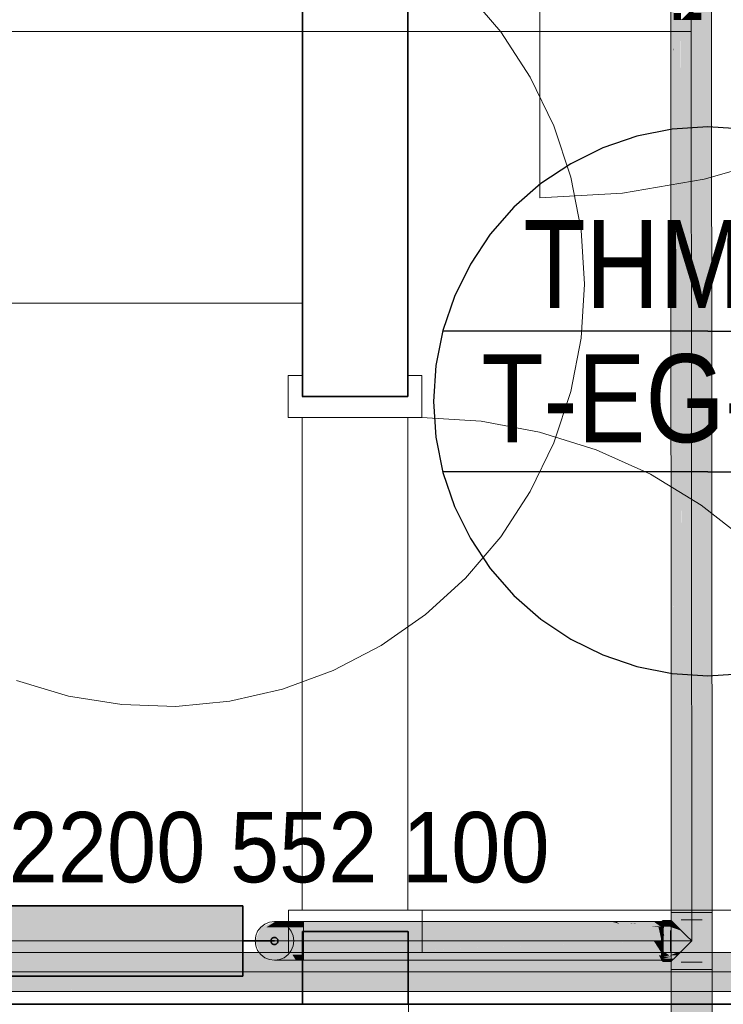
# Model space of a CAD drawing. Extents: x -223 to 557, y -138 to 606.
# Tile 105 of 256: x -37 to -17, y 102 to 130. Entities that reach past the tile are written whole.
import ezdxf
from ezdxf.lldxf.tags import DXFTag

# ---------------------------------------------------------------- set-up
doc = ezdxf.new("R2010")
doc.units = 0
doc.layers.get('0').update_dxf_attribs({"lineweight": 35})
for name, color, linetype, lineweight in [('0-Shading', 7, 'Continuous', 35), ('5_EG-BESTAND', 7, 'Continuous', 25), ('5_EG-HLSE', 7, 'Continuous', 25), ('5_EG-NEU', 7, 'Continuous', 25), ('5_EG-TÜRSTEMPEL', 7, 'Continuous', 25), ('H_Heizkoerpertext', 7, 'Continuous', 35)]:
    doc.layers.add(name, color=color, linetype=linetype, lineweight=lineweight)
for name, color, linetype, lineweight, true_color in [('H_Heizkoerper', 1, 'Continuous', 35, 0xff0000), ('H_Heizkoerperflaeche', 7, 'Continuous', 35, 0xc0c0c0), ('H_Ruecklauf', 5, 'Continuous', 35, 0x0000ff), ('H_Ruecklauf_Beschriftung_OG', 5, 'Continuous', 18, 0x0000ff), ('H_Ruecklauf_OG', 5, 'Continuous', 18, 0x0000ff), ('H_Vorlauf_Beschriftung_OG', 1, 'Continuous', 18, 0xff0000), ('H_Vorlauf_OG', 1, 'Continuous', 18, 0xff0000)]:
    doc.layers.add(name, color=color, linetype=linetype, lineweight=lineweight, true_color=true_color)
doc.styles.get("Standard").update_dxf_attribs({"font": 'arial.ttf'})
tags = doc.linetypes.add('ALL_S17', pattern=[0.0005, 0, -0.0005]).pattern_tags.tags
tags[6:7] = [DXFTag(74, 4), DXFTag(75, 0), DXFTag(340, '0'), DXFTag(46, 1.0), DXFTag(50, 0.0), DXFTag(44, 0.0), DXFTag(45, 0.0)]
tags[4:5] = [DXFTag(74, 4), DXFTag(75, 0), DXFTag(340, '0'), DXFTag(46, 1.0), DXFTag(50, 0.0), DXFTag(44, 0.0), DXFTag(45, 0.0)]
tags = doc.linetypes.add('PUNKT2_S9', pattern=[0.0005, 0, -0.0005]).pattern_tags.tags
tags[6:7] = [DXFTag(74, 4), DXFTag(75, 0), DXFTag(340, '0'), DXFTag(46, 1.0), DXFTag(50, 0.0), DXFTag(44, 0.0), DXFTag(45, 0.0)]
tags[4:5] = [DXFTag(74, 4), DXFTag(75, 0), DXFTag(340, '0'), DXFTag(46, 1.0), DXFTag(50, 0.0), DXFTag(44, 0.0), DXFTag(45, 0.0)]

# ---------------------------------------------------------------- blocks, each defined once
blk = doc.blocks.new('Shading-A07ALDT11N', base_point=(16.413, 8.964))
at = {"layer": '0-Shading', "color": 14, "true_color": 0xb00000}
for points in [[(-41.135, 102.954), (-35.946, 102.954), (-42.587, 103.116)], [(-35.946, 102.954), (-42.587, 103.116), (-35.842, 103.116)], [(-35.946, 102.954), (-21.269, 102.954), (-35.842, 103.116)], [(-21.269, 102.954), (-35.842, 103.116), (-19.817, 103.116)], [(-21.269, 102.954), (-18.847, 102.954), (-19.817, 103.116)], [(-18.847, 102.954), (-19.817, 103.116), (-18.458, 103.116)], [(-18.847, 102.954), (-18.042, 102.954), (-18.458, 103.116)], [(-18.042, 102.954), (-18.458, 103.116), (-17.938, 103.116)], [(-18.042, 102.954), (-15.862, 102.954), (-17.938, 103.116)], [(-16.333, 102.991), (-15.874, 103.116), (-17.938, 103.116)], [(-42.203, 102.058), (-35.87, 102.058), (-35.946, 102.177)], [(-42.203, 102.058), (-35.946, 102.177), (-41.135, 102.177)], [(-35.842, 102.016), (-19.817, 102.016), (-35.946, 102.177)], [(-19.817, 102.016), (-35.946, 102.177), (-21.269, 102.177)], [(-19.817, 102.016), (-18.458, 102.016), (-21.269, 102.177)], [(-18.458, 102.016), (-21.269, 102.177), (-18.847, 102.177)], [(-18.458, 102.016), (-17.938, 102.016), (-18.847, 102.177)], [(-17.938, 102.016), (-18.847, 102.177), (-18.042, 102.177)], [(-18.026, 102.152), (-15.862, 102.177), (-18.042, 102.177)], [(-15.819, 102.152), (-18.026, 102.152), (-15.862, 102.177)], [(-17.938, 102.016), (-15.819, 102.152), (-18.026, 102.152)], [(-17.938, 102.016), (-15.912, 102.016), (-15.819, 102.152)], [(-42.117, 102.016), (-35.842, 102.016), (-42.203, 102.058)], [(-35.842, 102.016), (-42.203, 102.058), (-35.87, 102.058)]]:
    blk.add_solid(points, dxfattribs=at)
at = {"layer": '0-Shading', "color": 1, "true_color": 0xf50000}
for points in [[(-40.972, 102.849), (-35.946, 102.954), (-41.135, 102.954)], [(-35.958, 102.849), (-40.972, 102.849), (-35.946, 102.954)], [(-40.534, 102.566), (-35.989, 102.566), (-40.972, 102.849)], [(-35.989, 102.566), (-35.958, 102.849), (-40.972, 102.849)], [(-35.989, 102.566), (-21.87, 102.566), (-35.946, 102.954)], [(-21.87, 102.566), (-35.946, 102.954), (-21.269, 102.954)], [(-21.87, 102.566), (-19.008, 102.566), (-21.269, 102.954)], [(-19.008, 102.566), (-21.269, 102.954), (-18.847, 102.954)], [(-19.008, 102.566), (-18.085, 102.566), (-18.847, 102.954)], [(-18.085, 102.566), (-18.847, 102.954), (-18.042, 102.954)], [(-18.085, 102.566), (-16.023, 102.566), (-18.042, 102.954)], [(-16.023, 102.566), (-18.042, 102.954), (-15.862, 102.954)], [(-41.135, 102.177), (-35.946, 102.177), (-40.718, 102.446)], [(-35.976, 102.446), (-40.718, 102.446), (-35.989, 102.566)], [(-40.718, 102.446), (-35.989, 102.566), (-40.534, 102.566)], [(-35.946, 102.177), (-35.976, 102.446), (-40.718, 102.446)], [(-35.946, 102.177), (-21.269, 102.177), (-35.989, 102.566)], [(-21.269, 102.177), (-35.989, 102.566), (-21.87, 102.566)], [(-21.269, 102.177), (-18.847, 102.177), (-21.87, 102.566)], [(-18.847, 102.177), (-21.87, 102.566), (-19.008, 102.566)], [(-18.847, 102.177), (-18.042, 102.177), (-19.008, 102.566)], [(-18.042, 102.177), (-19.008, 102.566), (-18.085, 102.566)], [(-18.042, 102.177), (-15.862, 102.177), (-18.085, 102.566)], [(-15.862, 102.177), (-18.085, 102.566), (-16.023, 102.566)]]:
    blk.add_solid(points, dxfattribs=at)
blk = doc.blocks.new('Shading-A07ALDT31N', base_point=(-18.54, 59.049))
at = {"layer": '0-Shading', "color": 174, "true_color": 0x0000a0}
for points in [[(-18.844, 128.823), (-18.767, 131.004), (-18.845, 131.004)], [(-18.766, 128.823), (-18.844, 128.823), (-18.767, 131.004)], [(-17.761, 128.823), (-17.685, 131.004), (-17.763, 131.004)], [(-17.684, 128.823), (-17.761, 128.823), (-17.685, 131.004)], [(-18.843, 127.741), (-18.766, 128.823), (-18.844, 128.823)], [(-18.77, 127.741), (-18.843, 127.741), (-18.771, 128.753)], [(-18.771, 128.753), (-18.766, 128.753), (-18.766, 128.823)], [(-18.753, 104.26), (-18.753, 104.26), (-18.771, 128.753)], [(-18.753, 104.26), (-18.771, 128.753), (-18.766, 128.753)], [(-17.683, 127.741), (-17.684, 128.823), (-17.761, 128.823)], [(-17.683, 127.741), (-17.761, 127.741), (-17.761, 128.823)], [(-18.83, 104.26), (-18.77, 127.741), (-18.843, 127.741)], [(-18.753, 104.26), (-18.83, 104.26), (-18.77, 127.741)], [(-17.748, 104.26), (-17.683, 127.741), (-17.761, 127.741)], [(-17.67, 104.26), (-17.748, 104.26), (-17.683, 127.741)], [(-18.752, 102.636), (-18.83, 102.636), (-18.753, 104.26)], [(-18.83, 102.636), (-18.753, 104.26), (-18.83, 104.26)], [(-18.753, 104.26), (-18.83, 104.26), (-18.753, 104.26)], [(-18.83, 104.259), (-18.753, 104.26), (-18.83, 104.26)], [(-17.748, 104.26), (-17.67, 104.26), (-17.748, 104.26)], [(-17.67, 102.636), (-17.748, 102.636), (-17.67, 104.26)], [(-17.748, 102.636), (-17.67, 104.26), (-17.748, 104.26)], [(-17.67, 104.26), (-17.748, 104.26), (-17.67, 104.26)], [(-18.83, 63.499), (-18.752, 63.499), (-18.83, 102.636)], [(-18.752, 63.499), (-18.83, 102.636), (-18.752, 102.636)], [(-18.83, 102.636), (-18.752, 102.636), (-18.83, 102.636)], [(-17.748, 63.499), (-17.67, 63.499), (-17.748, 102.636)], [(-17.67, 63.499), (-17.748, 102.636), (-17.67, 102.636)], [(-17.748, 102.636), (-17.67, 102.636), (-17.748, 102.636)]]:
    blk.add_solid(points, dxfattribs=at)
at = {"layer": '0-Shading', "color": 172, "true_color": 0x0000d9}
for points in [[(-17.974, 129.615), (-17.763, 131.004), (-17.975, 131.004)], [(-17.762, 129.615), (-17.974, 129.615), (-17.763, 131.004)], [(-18.766, 129.615), (-18.554, 129.823), (-18.767, 129.823)], [(-18.554, 129.615), (-18.766, 129.615), (-18.554, 129.823)], [(-18.766, 128.823), (-18.554, 129.615), (-18.766, 129.615)], [(-18.559, 128.823), (-18.766, 128.823), (-18.559, 129.596)], [(-18.559, 129.596), (-18.554, 129.596), (-18.554, 129.615)], [(-18.541, 104.26), (-18.54, 104.26), (-18.559, 129.596)], [(-18.54, 104.26), (-18.559, 129.596), (-18.554, 129.596)], [(-17.761, 128.823), (-17.762, 129.615), (-17.974, 129.615)], [(-17.761, 128.823), (-17.974, 128.823), (-17.974, 129.615)], [(-18.753, 104.26), (-18.559, 128.823), (-18.766, 128.823)], [(-18.541, 104.26), (-18.753, 104.26), (-18.559, 128.823)], [(-17.96, 104.26), (-17.761, 128.823), (-17.974, 128.823)], [(-17.748, 104.26), (-17.96, 104.26), (-17.761, 128.823)], [(-18.752, 102.636), (-18.54, 104.26), (-18.753, 104.26)], [(-18.54, 104.26), (-18.753, 104.26), (-18.54, 104.26)], [(-18.753, 104.26), (-18.541, 104.26), (-18.753, 104.26)], [(-18.54, 102.636), (-18.752, 102.636), (-18.54, 104.26)], [(-17.96, 104.26), (-17.748, 104.26), (-17.96, 104.26)], [(-17.748, 102.636), (-17.96, 102.636), (-17.748, 104.26)], [(-17.96, 102.636), (-17.748, 104.26), (-17.96, 104.26)], [(-17.748, 104.26), (-17.96, 104.26), (-17.748, 104.26)], [(-18.752, 63.499), (-18.54, 63.499), (-18.752, 102.636)], [(-18.54, 63.499), (-18.752, 102.636), (-18.54, 102.636)], [(-18.752, 102.636), (-18.54, 102.636), (-18.752, 102.636)], [(-17.96, 63.499), (-17.748, 63.499), (-17.96, 102.636)], [(-17.748, 63.499), (-17.96, 102.636), (-17.748, 102.636)], [(-17.96, 102.636), (-17.748, 102.636), (-17.96, 102.636)]]:
    blk.add_solid(points, dxfattribs=at)
at = {"layer": '0-Shading', "color": 5, "true_color": 0x0000fa}
for points in [[(-18.264, 129.615), (-18.554, 129.615), (-18.264, 129.905)], [(-18.25, 104.26), (-18.25, 104.26), (-18.264, 129.898)], [(-18.25, 104.26), (-18.264, 129.898), (-18.257, 129.898)], [(-17.974, 129.615), (-18.257, 129.615), (-18.257, 129.898)], [(-18.554, 129.615), (-18.528, 129.641), (-18.554, 129.641)], [(-18.54, 104.26), (-18.264, 129.615), (-18.554, 129.615)], [(-18.25, 104.26), (-18.54, 104.26), (-18.264, 129.615)], [(-18.25, 104.26), (-17.974, 129.615), (-18.257, 129.615)], [(-17.96, 104.26), (-18.25, 104.26), (-17.974, 129.615)], [(-17.974, 129.615), (-17.974, 129.828), (-18.187, 129.828)], [(-18.25, 102.636), (-18.54, 102.636), (-18.25, 104.26)], [(-18.54, 102.636), (-18.25, 104.26), (-18.54, 104.26)], [(-18.25, 104.26), (-18.54, 104.26), (-18.25, 104.26)], [(-18.54, 104.26), (-18.25, 104.26), (-18.54, 104.26)], [(-18.25, 104.26), (-17.96, 104.26), (-18.25, 104.26)], [(-17.96, 102.636), (-18.25, 102.636), (-17.96, 104.26)], [(-18.25, 102.636), (-17.96, 104.26), (-18.25, 104.26)], [(-17.96, 104.26), (-18.25, 104.26), (-17.96, 104.26)], [(-18.54, 63.499), (-18.25, 63.499), (-18.54, 102.636)], [(-18.25, 63.499), (-18.54, 102.636), (-18.25, 102.636)], [(-18.54, 102.636), (-18.25, 102.636), (-18.54, 102.636)], [(-18.25, 63.499), (-17.96, 63.499), (-18.25, 102.636)], [(-17.96, 63.499), (-18.25, 102.636), (-17.96, 102.636)], [(-18.25, 102.636), (-17.96, 102.636), (-18.25, 102.636)]]:
    blk.add_solid(points, dxfattribs=at)
at = {"layer": '0-Shading', "color": 174, "true_color": 0x00008e}
for points in [[(-30.663, 103.448), (-30.616, 103.448), (-30.502, 103.837)], [(-30.616, 103.448), (-30.502, 103.837), (-30.461, 103.837)], [(-30.502, 103.059), (-30.461, 103.059), (-30.663, 103.448)], [(-30.461, 103.059), (-30.663, 103.448), (-30.616, 103.448)]]:
    blk.add_solid(points, dxfattribs=at)
at = {"layer": '0-Shading', "color": 174, "true_color": 0x0000ac}
for points in [[(-30.616, 103.448), (-30.479, 103.448), (-30.461, 103.837)], [(-30.479, 103.448), (-30.461, 103.837), (-30.34, 103.837)], [(-29.895, 103.837), (-29.602, 103.837), (-29.701, 103.998)], [(-29.602, 103.837), (-29.701, 103.998), (-29.502, 103.998)], [(-30.461, 103.059), (-30.34, 103.059), (-30.616, 103.448)], [(-30.34, 103.059), (-30.616, 103.448), (-30.479, 103.448)], [(-29.701, 102.898), (-29.502, 102.898), (-29.895, 103.059)], [(-29.502, 102.898), (-29.895, 103.059), (-29.602, 103.059)]]:
    blk.add_solid(points, dxfattribs=at)
at = {"layer": '0-Shading', "color": 176, "true_color": 0x000085}
for points in [[(-30.502, 103.837), (-30.461, 103.837), (-30.113, 103.998)], [(-30.461, 103.837), (-30.113, 103.998), (-30.085, 103.998)], [(-30.113, 102.898), (-30.085, 102.898), (-30.502, 103.059)], [(-30.085, 102.898), (-30.502, 103.059), (-30.461, 103.059)]]:
    blk.add_solid(points, dxfattribs=at)
at = {"layer": '0-Shading', "color": 172, "true_color": 0x0000c7}
for points in [[(-30.479, 103.448), (-30.261, 103.448), (-30.34, 103.837)], [(-30.261, 103.448), (-30.34, 103.837), (-30.147, 103.837)], [(-30.34, 103.059), (-30.147, 103.059), (-30.479, 103.448)], [(-30.147, 103.059), (-30.479, 103.448), (-30.261, 103.448)]]:
    blk.add_solid(points, dxfattribs=at)
at = {"layer": '0-Shading', "color": 174, "true_color": 0x000092}
for points in [[(-30.461, 103.837), (-30.34, 103.837), (-30.085, 103.998)], [(-30.34, 103.837), (-30.085, 103.998), (-30.003, 103.998)], [(-30.085, 102.898), (-30.003, 102.898), (-30.461, 103.059)], [(-30.003, 102.898), (-30.461, 103.059), (-30.34, 103.059)]]:
    blk.add_solid(points, dxfattribs=at)
at = {"layer": '0-Shading', "color": 174, "true_color": 0x00009d}
for points in [[(-30.34, 103.837), (-30.147, 103.837), (-30.003, 103.998)], [(-30.147, 103.837), (-30.003, 103.998), (-29.872, 103.998)], [(-30.003, 102.898), (-29.872, 102.898), (-30.34, 103.059)], [(-29.872, 102.898), (-30.34, 103.059), (-30.147, 103.059)]]:
    blk.add_solid(points, dxfattribs=at)
at = {"layer": '0-Shading', "color": 172, "true_color": 0x0000dd}
for points in [[(-30.261, 103.448), (-29.976, 103.448), (-30.147, 103.837)], [(-29.976, 103.448), (-30.147, 103.837), (-29.895, 103.837)], [(-30.147, 103.059), (-29.895, 103.059), (-30.261, 103.448)], [(-29.895, 103.059), (-30.261, 103.448), (-29.976, 103.448)]]:
    blk.add_solid(points, dxfattribs=at)
at = {"layer": '0-Shading', "color": 174, "true_color": 0x0000a6}
for points in [[(-30.147, 103.837), (-29.895, 103.837), (-29.872, 103.998)], [(-29.895, 103.837), (-29.872, 103.998), (-29.701, 103.998)], [(-29.872, 102.898), (-29.701, 102.898), (-30.147, 103.059)], [(-29.701, 102.898), (-30.147, 103.059), (-29.895, 103.059)]]:
    blk.add_solid(points, dxfattribs=at)
at = {"layer": '0-Shading', "color": 5, "true_color": 0x0000ec}
for points in [[(-29.976, 103.448), (-29.644, 103.448), (-29.895, 103.837)], [(-29.644, 103.448), (-29.895, 103.837), (-29.602, 103.837)], [(-29.895, 103.059), (-29.602, 103.059), (-29.976, 103.448)], [(-29.602, 103.059), (-29.976, 103.448), (-29.644, 103.448)]]:
    blk.add_solid(points, dxfattribs=at)
at = {"layer": '0-Shading', "color": 5, "true_color": 0x0000f4}
for points in [[(-29.644, 103.448), (-29.288, 103.448), (-29.602, 103.837)], [(-29.288, 103.448), (-29.602, 103.837), (-29.288, 103.837)], [(-29.602, 103.059), (-29.288, 103.059), (-29.644, 103.448)], [(-29.288, 103.059), (-29.644, 103.448), (-29.288, 103.448)]]:
    blk.add_solid(points, dxfattribs=at)
at = {"layer": '0-Shading', "color": 174, "true_color": 0x0000b0}
for points in [[(-29.602, 103.837), (-29.288, 103.837), (-29.502, 103.998)], [(-29.288, 103.837), (-29.502, 103.998), (-29.288, 103.998)], [(-20.528, 103.996), (-29.288, 103.996), (-20.536, 103.998)], [(-29.288, 103.996), (-20.536, 103.998), (-29.288, 103.998)], [(-29.288, 103.837), (-19.932, 103.837), (-20.528, 103.996)], [(-29.288, 103.837), (-20.528, 103.996), (-29.288, 103.996)], [(-20.528, 103.996), (-20.415, 103.998), (-20.536, 103.998)], [(-20.398, 103.996), (-20.528, 103.996), (-20.415, 103.998)], [(-20.296, 103.934), (-20.398, 103.996), (-20.528, 103.996)], [(-19.132, 103.855), (-19.328, 103.998), (-20.415, 103.998)], [(-19.942, 103.945), (-19.989, 103.945), (-20.415, 103.998)], [(-19.896, 103.934), (-20.296, 103.934), (-20.398, 103.996)], [(-19.932, 103.837), (-19.896, 103.934), (-20.296, 103.934)], [(-19.896, 103.934), (-19.942, 103.945), (-19.989, 103.945)], [(-19.839, 103.934), (-19.896, 103.934), (-19.942, 103.945)], [(-19.932, 103.837), (-19.505, 103.837), (-19.896, 103.934)], [(-19.428, 103.876), (-19.839, 103.934), (-19.896, 103.934)], [(-19.575, 103.854), (-19.248, 103.854), (-19.896, 103.934)], [(-19.32, 103.876), (-19.428, 103.876), (-19.839, 103.934)], [(-19.505, 103.837), (-19.192, 103.837), (-19.575, 103.854)], [(-19.192, 103.837), (-19.575, 103.854), (-19.248, 103.854)], [(-19.248, 103.854), (-19.32, 103.876), (-19.428, 103.876)], [(-19.163, 103.892), (-19.107, 103.998), (-19.328, 103.998)], [(-19.107, 103.855), (-19.132, 103.855), (-19.328, 103.998)], [(-19.12, 103.854), (-19.248, 103.854), (-19.32, 103.876)], [(-19.192, 103.837), (-19.107, 103.837), (-19.248, 103.854)], [(-19.237, 103.853), (-19.12, 103.854), (-19.248, 103.854)], [(-19.107, 103.853), (-19.237, 103.853), (-19.12, 103.854)], [(-19.107, 103.837), (-19.107, 103.853), (-19.237, 103.853)], [(-19.107, 103.892), (-19.163, 103.892), (-19.107, 103.998)], [(-19.107, 103.855), (-19.107, 103.892), (-19.163, 103.892)], [(-19.107, 103.853), (-19.107, 103.855), (-19.132, 103.855)], [(-19.062, 103.95), (-18.753, 103.95), (-19.031, 104.008)], [(-19.062, 103.95), (-19.031, 104.008), (-19.062, 104.008)], [(-18.753, 103.95), (-19.031, 104.008), (-18.892, 104.008)], [(-18.753, 103.95), (-18.811, 104.008), (-18.892, 104.008)], [(-18.753, 103.95), (-18.753, 103.95), (-18.892, 104.008)], [(-18.753, 103.95), (-18.753, 103.95), (-18.753, 103.95)], [(-29.502, 102.898), (-29.288, 102.898), (-29.602, 103.059)], [(-29.288, 102.898), (-29.602, 103.059), (-29.288, 103.059)], [(-29.288, 102.898), (-19.107, 103.059), (-29.288, 103.059)], [(-29.288, 102.898), (-20.415, 102.898), (-20.116, 103.043)], [(-20.415, 102.898), (-20.116, 103.043), (-19.107, 103.043)], [(-20.415, 102.898), (-19.107, 102.898), (-19.18, 103.035)], [(-20.116, 103.043), (-19.107, 103.043), (-19.107, 103.059)], [(-19.115, 103.035), (-19.18, 103.035), (-19.107, 103.04)], [(-19.18, 103.035), (-19.107, 103.04), (-19.132, 103.04)], [(-19.163, 103.004), (-19.115, 103.035), (-19.18, 103.035)], [(-19.107, 103.004), (-19.163, 103.004), (-19.107, 103.04)], [(-19.107, 102.898), (-19.107, 103.004), (-19.163, 103.004)], [(-19.107, 103.04), (-19.132, 103.04), (-19.107, 103.043)], [(-19.031, 102.888), (-18.892, 102.888), (-19.062, 102.945)], [(-18.892, 102.888), (-19.062, 102.945), (-18.752, 102.945)], [(-19.062, 102.888), (-19.031, 102.888), (-19.062, 102.945)], [(-18.892, 102.888), (-18.81, 102.888), (-18.752, 102.945)], [(-18.892, 102.888), (-18.752, 102.945), (-18.752, 102.945)], [(-18.752, 102.945), (-18.752, 102.945), (-18.752, 102.945)]]:
    blk.add_solid(points, dxfattribs=at)
at = {"layer": '0-Shading', "color": 5, "true_color": 0x0000f5}
for points in [[(-29.288, 103.448), (-19.328, 103.448), (-29.288, 103.837)], [(-19.328, 103.448), (-29.288, 103.837), (-19.932, 103.837)], [(-19.328, 103.448), (-19.107, 103.448), (-19.932, 103.837)], [(-19.107, 103.448), (-19.932, 103.837), (-19.505, 103.837)], [(-19.107, 103.448), (-19.192, 103.837), (-19.505, 103.837)], [(-19.182, 103.791), (-19.107, 103.837), (-19.192, 103.837)], [(-19.107, 103.791), (-19.182, 103.791), (-19.107, 103.837)], [(-19.163, 103.704), (-19.107, 103.791), (-19.182, 103.791)], [(-19.107, 103.704), (-19.163, 103.704), (-19.107, 103.791)], [(-19.107, 103.448), (-19.107, 103.704), (-19.163, 103.704)], [(-19.031, 103.598), (-18.4, 103.598), (-19.062, 103.738)], [(-18.4, 103.598), (-19.062, 103.738), (-18.54, 103.738)], [(-19.062, 103.598), (-19.031, 103.598), (-19.062, 103.738)], [(-29.288, 103.059), (-19.328, 103.448), (-29.288, 103.448)], [(-28.129, 103.104), (-19.107, 103.104), (-19.328, 103.448)], [(-19.163, 103.192), (-19.107, 103.448), (-19.328, 103.448)], [(-19.107, 103.192), (-19.163, 103.192), (-19.107, 103.448)], [(-19.062, 103.158), (-18.54, 103.158), (-19.062, 103.298)], [(-18.54, 103.158), (-19.062, 103.298), (-18.4, 103.298)], [(-29.288, 103.059), (-19.107, 103.059), (-28.129, 103.104)], [(-19.107, 103.059), (-28.129, 103.104), (-19.107, 103.104)], [(-19.107, 103.104), (-19.107, 103.192), (-19.163, 103.192)]]:
    blk.add_solid(points, dxfattribs=at)
at = {"layer": '0-Shading', "color": 174, "true_color": 0x00009b}
for points in [[(-19.062, 103.998), (-19.107, 103.998), (-19.062, 104.028)], [(-19.062, 103.95), (-19.107, 103.95), (-19.062, 103.998)], [(-19.107, 103.95), (-19.062, 103.998), (-19.107, 103.998)], [(-19.107, 103.924), (-19.062, 103.95), (-19.107, 103.95)], [(-19.062, 102.945), (-19.107, 102.945), (-19.107, 102.971)], [(-19.062, 102.898), (-19.107, 102.898), (-19.062, 102.945)], [(-19.107, 102.898), (-19.062, 102.945), (-19.107, 102.945)], [(-19.062, 102.868), (-19.062, 102.898), (-19.107, 102.898)]]:
    blk.add_solid(points, dxfattribs=at)
at = {"layer": '0-Shading', "color": 172, "true_color": 0x0000cb}
for points in [[(-19.062, 103.924), (-19.107, 103.924), (-19.062, 103.95)], [(-19.062, 103.878), (-19.107, 103.878), (-19.062, 103.924)], [(-19.107, 103.878), (-19.062, 103.924), (-19.107, 103.924)], [(-19.107, 103.849), (-19.062, 103.878), (-19.107, 103.878)], [(-19.062, 103.849), (-19.107, 103.849), (-19.062, 103.878)], [(-19.062, 103.738), (-19.107, 103.738), (-19.062, 103.849)], [(-19.107, 103.738), (-19.062, 103.849), (-19.107, 103.849)], [(-19.107, 103.723), (-19.062, 103.738), (-19.107, 103.738)], [(-19.062, 103.158), (-19.107, 103.158), (-19.107, 103.173)], [(-19.062, 103.047), (-19.107, 103.047), (-19.062, 103.158)], [(-19.107, 103.047), (-19.062, 103.158), (-19.107, 103.158)], [(-19.062, 103.018), (-19.107, 103.018), (-19.107, 103.047)], [(-19.062, 103.018), (-19.062, 103.047), (-19.107, 103.047)], [(-19.062, 102.971), (-19.107, 102.971), (-19.062, 103.018)], [(-19.107, 102.971), (-19.062, 103.018), (-19.107, 103.018)], [(-19.062, 102.945), (-19.062, 102.971), (-19.107, 102.971)]]:
    blk.add_solid(points, dxfattribs=at)
at = {"layer": '0-Shading', "color": 174, "true_color": 0x000090}
for points in [[(-19.031, 104.008), (-18.892, 104.008), (-19.062, 104.028)], [(-18.892, 104.008), (-19.062, 104.028), (-19.042, 104.028)], [(-19.062, 104.008), (-19.031, 104.008), (-19.062, 104.028)], [(-18.892, 104.008), (-18.811, 104.008), (-19.042, 104.028)], [(-18.811, 104.008), (-19.042, 104.028), (-18.83, 104.028)], [(-19.062, 102.868), (-19.042, 102.868), (-19.062, 102.888)], [(-19.042, 102.868), (-19.062, 102.888), (-18.892, 102.888)], [(-19.042, 102.868), (-18.83, 102.868), (-18.892, 102.888)], [(-18.83, 102.868), (-18.892, 102.888), (-18.81, 102.888)]]:
    blk.add_solid(points, dxfattribs=at)
at = {"layer": '0-Shading', "color": 172, "true_color": 0x0000cd}
for points in [[(-19.042, 103.89), (-18.753, 103.95), (-19.062, 103.95)], [(-19.043, 103.895), (-19.062, 103.895), (-19.062, 103.95)], [(-19.042, 103.89), (-19.043, 103.895), (-19.062, 103.895)], [(-19.062, 103.892), (-19.048, 103.892), (-19.062, 103.895)], [(-19.062, 103.858), (-19.031, 103.858), (-19.062, 103.892)], [(-19.061, 103.89), (-19.048, 103.892), (-19.062, 103.892)], [(-19.042, 103.89), (-19.061, 103.89), (-19.048, 103.892)], [(-19.031, 103.858), (-19.042, 103.89), (-19.061, 103.89)], [(-18.838, 103.89), (-19.042, 103.89), (-18.753, 103.95)], [(-18.884, 103.858), (-18.838, 103.89), (-19.042, 103.89)], [(-19.031, 103.858), (-18.884, 103.858), (-19.042, 103.89)], [(-18.884, 103.858), (-18.66, 103.858), (-18.753, 103.95)], [(-19.062, 102.945), (-18.752, 102.945), (-18.66, 103.038)], [(-19.062, 103.001), (-18.884, 103.038), (-19.062, 103.038)], [(-19.062, 102.945), (-18.802, 103.005), (-19.042, 103.005)], [(-19.043, 103.001), (-19.062, 103.001), (-19.042, 103.005)], [(-19.062, 102.945), (-19.043, 103.001), (-19.062, 103.001)], [(-18.802, 103.005), (-19.042, 103.005), (-18.66, 103.038)], [(-19.042, 103.005), (-18.66, 103.038), (-18.884, 103.038)]]:
    blk.add_solid(points, dxfattribs=at)
at = {"layer": '0-Shading', "color": 172, "true_color": 0x0000e4}
for points in [[(-19.062, 103.738), (-18.54, 103.738), (-19.031, 103.858)], [(-19.062, 103.738), (-19.031, 103.858), (-19.062, 103.858)], [(-18.54, 103.738), (-19.031, 103.858), (-18.884, 103.858)], [(-18.54, 103.738), (-18.66, 103.858), (-18.884, 103.858)], [(-18.54, 103.738), (-18.541, 103.738), (-18.884, 103.858)], [(-18.54, 103.738), (-18.54, 103.738), (-18.541, 103.738)], [(-19.062, 103.038), (-18.884, 103.038), (-19.062, 103.158)], [(-18.884, 103.038), (-19.062, 103.158), (-18.54, 103.158)], [(-18.884, 103.038), (-18.66, 103.038), (-18.54, 103.158)], [(-18.884, 103.038), (-18.54, 103.158), (-18.54, 103.158)], [(-18.54, 103.158), (-18.54, 103.158), (-18.54, 103.158)]]:
    blk.add_solid(points, dxfattribs=at)
at = {"layer": '0-Shading', "color": 5, "true_color": 0x0000e7}
for points in [[(-19.107, 103.723), (-19.062, 103.723), (-19.062, 103.738)], [(-19.107, 103.448), (-19.062, 103.448), (-19.107, 103.723)], [(-19.062, 103.448), (-19.107, 103.723), (-19.062, 103.723)], [(-19.062, 103.173), (-19.107, 103.173), (-19.062, 103.448)], [(-19.107, 103.173), (-19.062, 103.448), (-19.107, 103.448)], [(-19.062, 103.158), (-19.062, 103.173), (-19.107, 103.173)]]:
    blk.add_solid(points, dxfattribs=at)
at = {"layer": '0-Shading', "color": 5, "true_color": 0x0000fd}
for points in [[(-19.062, 103.448), (-18.25, 103.448), (-19.062, 103.598)], [(-18.25, 103.448), (-19.062, 103.598), (-18.4, 103.598)], [(-19.062, 103.298), (-18.4, 103.298), (-19.062, 103.448)], [(-18.4, 103.298), (-19.062, 103.448), (-18.25, 103.448)]]:
    blk.add_solid(points, dxfattribs=at)
blk = doc.blocks.new('Referenz-A07ALDUO1N', base_point=(-167.675, -99.33))
at = {"layer": '5_EG-BESTAND', "color": 0, "linetype": 'ALL_S17', "lineweight": 13, "ltscale": 0.13}
for p, q in [((-23.68, 129.285), (-24.677, 130.456)), ((-22.841, 127.997), (-23.68, 129.285)), ((-22.174, 126.611), (-22.841, 127.997)), ((-21.69, 125.152), (-22.174, 126.611)), ((-21.396, 123.643), (-21.69, 125.152)), ((-21.297, 122.108), (-21.396, 123.643)), ((-21.396, 120.574), (-21.297, 122.108)), ((-21.69, 119.064), (-21.396, 120.574)), ((-22.174, 117.605), (-21.69, 119.064)), ((-22.841, 116.219), (-22.174, 117.605)), ((-23.68, 114.931), (-22.841, 116.219)), ((-24.677, 113.76), (-23.68, 114.931)), ((-25.815, 112.726), (-24.677, 113.76)), ((-27.076, 111.846), (-25.815, 112.726)), ((-28.44, 111.135), (-27.076, 111.846)), ((-29.883, 110.604), (-28.44, 111.135)), ((-37.442, 110.846), (-35.967, 110.409)), ((-31.382, 110.262), (-29.883, 110.604)), ((-35.967, 110.409), (-34.449, 110.164)), ((-32.913, 110.114), (-31.382, 110.262)), ((-34.449, 110.164), (-32.913, 110.114))]:
    blk.add_line(p, q, dxfattribs=at)
at = {"layer": '5_EG-BESTAND', "color": 0, "lineweight": 35}
blk.add_line((18.06, 101.648), (-54.567, 101.648), dxfattribs=at)
at = {"layer": '5_EG-HLSE', "color": 0, "lineweight": 13}
for p, q in [((-29.313, 121.568), (-29.313, 139.568)), ((-29.313, 121.568), (-47.313, 121.568)), ((-32.313, 121.568), (-29.313, 121.568)), ((-42.053, 104.448), (-31.013, 104.448)), ((-31.013, 102.448), (-31.013, 104.448)), ((-42.053, 102.448), (-31.013, 102.448))]:
    blk.add_line(p, q, dxfattribs=at)
at = {"layer": '5_EG-NEU', "color": 0, "lineweight": 13}
for p, q in [((-22.571, 145.568), (-22.571, 124.568)), ((-17.898, 125.095), (-15.635, 125.747)), ((-20.22, 124.7), (-17.898, 125.095)), ((-22.571, 124.568), (-20.22, 124.7)), ((-29.723, 118.319), (-29.723, 119.519)), ((-29.723, 119.519), (-29.323, 119.519)), ((-29.323, 119.519), (-29.323, 118.919)), ((-26.323, 118.919), (-26.323, 119.519)), ((-26.323, 119.519), (-25.923, 119.519)), ((-25.923, 119.519), (-25.923, 118.319)), ((-29.323, 118.919), (-26.323, 118.919)), ((-25.923, 118.319), (-29.723, 118.319)), ((-24.237, 118.216), (-25.923, 118.319)), ((-22.576, 117.909), (-24.237, 118.216)), ((-20.964, 117.405), (-22.576, 117.909)), ((-19.424, 116.711), (-20.964, 117.405)), ((-17.979, 115.836), (-19.424, 116.711)), ((-16.65, 114.793), (-17.979, 115.836)), ((-25.913, 104.319), (-29.713, 104.319)), ((-29.713, 104.319), (-29.713, 103.119)), ((-11.943, 104.319), (-25.943, 104.319)), ((-25.913, 103.119), (-25.913, 104.319)), ((-29.313, 103.119), (-29.313, 103.719)), ((-29.313, 103.719), (-26.313, 103.719)), ((-26.313, 103.719), (-26.313, 103.119)), ((-29.713, 103.119), (-29.313, 103.119)), ((-26.313, 103.119), (-25.913, 103.119))]:
    blk.add_line(p, q, dxfattribs=at)
at = {"layer": '5_EG-NEU', "color": 0, "lineweight": 35}
for p, q in [((-29.313, 142.568), (-29.313, 118.919)), ((-26.323, 118.919), (-26.323, 142.568)), ((-29.323, 118.919), (-26.323, 118.919)), ((-29.313, 103.719), (-29.313, 101.648)), ((-29.313, 103.719), (-26.323, 103.719)), ((-26.313, 103.719), (-26.313, 101.648))]:
    blk.add_line(p, q, dxfattribs=at)
at = {"layer": '5_EG-NEU', "color": 0, "linetype": 'PUNKT2_S9', "lineweight": 13, "ltscale": 0.13}
for p, q in [((-29.323, 118.319), (-29.323, 104.319)), ((-26.323, 118.319), (-26.323, 104.319))]:
    blk.add_line(p, q, dxfattribs=at)
at = {"layer": '5_EG-TÜRSTEMPEL', "color": 0, "lineweight": -2}
for p, q in [((-18.806, 126.514), (-19.806, 126.315)), ((-17.787, 126.581), (-18.806, 126.514)), ((-16.769, 126.514), (-17.787, 126.581)), ((-19.806, 126.315), (-20.772, 125.987)), ((-20.772, 125.987), (-21.687, 125.536)), ((-21.687, 125.536), (-22.536, 124.969)), ((-22.536, 124.969), (-23.303, 124.296)), ((-23.303, 124.296), (-23.976, 123.529)), ((-23.976, 123.529), (-24.542, 122.681)), ((-24.542, 122.681), (-24.994, 121.766)), ((-24.994, 121.766), (-25.322, 120.8)), ((-25.322, 120.8), (-25.521, 119.799)), ((-17.787, 120.781), (-25.327, 120.781)), ((-17.787, 120.781), (-10.248, 120.781)), ((-25.521, 119.799), (-25.587, 118.781)), ((-25.587, 118.781), (-25.521, 117.763)), ((-25.521, 117.763), (-25.322, 116.762)), ((-17.787, 116.781), (-25.327, 116.781)), ((-25.322, 116.762), (-24.994, 115.796)), ((-17.787, 116.781), (-10.248, 116.781)), ((-24.994, 115.796), (-24.542, 114.881)), ((-24.542, 114.881), (-23.976, 114.033)), ((-23.976, 114.033), (-23.303, 113.266)), ((-23.303, 113.266), (-22.536, 112.593)), ((-22.536, 112.593), (-21.687, 112.026)), ((-21.687, 112.026), (-20.772, 111.575)), ((-20.772, 111.575), (-19.806, 111.247)), ((-19.806, 111.247), (-18.806, 111.048)), ((-18.806, 111.048), (-17.787, 110.981)), ((-17.787, 110.981), (-16.769, 111.048))]:
    blk.add_line(p, q, dxfattribs=at)
at = {"layer": '5_EG-TÜRSTEMPEL', "color": 0, "lineweight": -2, "char_height": 2.5, "attachment_point": 1}
for s, insert in [('{\\W0.83;\\fArial;THMsuz}', (-23.033, 123.933)), ('{\\W0.83;\\fArial;T-EG-04.2}', (-24.232, 120.122))]:
    blk.add_mtext(s, dxfattribs=dict(at, insert=insert))
blk = doc.blocks.new('Heizkörper-A07ALDVA1N', base_point=(-51.928, 101.048))
at = {"color": 0, "linetype": 'ByBlock', "lineweight": -2, "ltscale": 0.35}
for p, q in [((-42.053, 104.448), (-31.013, 104.448)), ((-31.013, 104.448), (-31.013, 102.448)), ((-31.013, 102.448), (-42.053, 102.448))]:
    blk.add_line(p, q, dxfattribs=at)
at = {"layer": 'H_Heizkoerperflaeche', "linetype": 'ByBlock', "lineweight": -2, "ltscale": 0.35}
for points in [[(-42.053, 102.448), (-31.013, 102.448), (-42.053, 104.448)], [(-31.013, 102.448), (-42.053, 104.448), (-31.013, 104.448)]]:
    blk.add_solid(points, dxfattribs=at)
at = {"layer": 'H_Ruecklauf', "linetype": 'ByBlock', "lineweight": -2, "ltscale": 0.35}
for p, q in [((-30.163, 103.534), (-30.174, 103.527)), ((-30.152, 103.54), (-30.163, 103.534)), ((-30.139, 103.544), (-30.152, 103.54)), ((-30.126, 103.547), (-30.139, 103.544)), ((-30.113, 103.548), (-30.126, 103.547)), ((-30.1, 103.547), (-30.113, 103.548)), ((-30.087, 103.544), (-30.1, 103.547)), ((-30.075, 103.54), (-30.087, 103.544)), ((-30.063, 103.534), (-30.075, 103.54)), ((-30.052, 103.527), (-30.063, 103.534)), ((-31.013, 103.448), (-30.113, 103.448)), ((-30.212, 103.461), (-30.213, 103.448)), ((-30.213, 103.448), (-30.212, 103.435)), ((-30.21, 103.474), (-30.212, 103.461)), ((-30.212, 103.435), (-30.21, 103.422)), ((-30.206, 103.486), (-30.21, 103.474)), ((-30.21, 103.422), (-30.206, 103.41)), ((-30.2, 103.498), (-30.206, 103.486)), ((-30.206, 103.41), (-30.2, 103.398)), ((-30.193, 103.509), (-30.2, 103.498)), ((-30.2, 103.398), (-30.193, 103.387)), ((-30.184, 103.518), (-30.193, 103.509)), ((-30.193, 103.387), (-30.184, 103.377)), ((-30.174, 103.527), (-30.184, 103.518)), ((-30.184, 103.377), (-30.174, 103.368)), ((-30.174, 103.368), (-30.163, 103.361)), ((-30.163, 103.361), (-30.152, 103.355)), ((-30.152, 103.355), (-30.139, 103.351)), ((-30.139, 103.351), (-30.126, 103.349)), ((-30.126, 103.349), (-30.113, 103.348)), ((-30.113, 103.348), (-30.1, 103.349)), ((-30.1, 103.349), (-30.087, 103.351)), ((-30.087, 103.351), (-30.075, 103.355)), ((-30.075, 103.355), (-30.063, 103.361)), ((-30.063, 103.361), (-30.052, 103.368)), ((-30.043, 103.518), (-30.052, 103.527)), ((-30.052, 103.368), (-30.043, 103.377)), ((-30.034, 103.509), (-30.043, 103.518)), ((-30.043, 103.377), (-30.034, 103.387)), ((-30.027, 103.498), (-30.034, 103.509)), ((-30.034, 103.387), (-30.027, 103.398)), ((-30.021, 103.486), (-30.027, 103.498)), ((-30.027, 103.398), (-30.021, 103.41)), ((-30.017, 103.474), (-30.021, 103.486)), ((-30.021, 103.41), (-30.017, 103.422)), ((-30.014, 103.461), (-30.017, 103.474)), ((-30.017, 103.422), (-30.014, 103.435)), ((-30.013, 103.448), (-30.014, 103.461)), ((-30.014, 103.435), (-30.013, 103.448))]:
    blk.add_line(p, q, dxfattribs=at)
at = {"layer": 'H_Heizkoerpertext', "linetype": 'ByBlock', "lineweight": -2, "ltscale": 0.35, "insert": (-50.528, 107.114), "char_height": 2, "attachment_point": 1}
blk.add_mtext('{\\W0.9;\\fArial;Charleston 2200 552 100}', dxfattribs=at)
blk = doc.blocks.new('Rohr - 1703-A07ALDX01N', base_point=(-43.653, 102.566))
at = {"color": 0, "linetype": 'ByBlock', "lineweight": -2, "ltscale": 0.18}
blk.add_line((-43.653, 102.566), (-15.265, 102.566), dxfattribs=at)
blk = doc.blocks.new('Bauteilbeschriftung-A07ALDX21N', base_point=(-66.505, 74.098))
at = {"color": 0, "linetype": 'ByBlock', "lineweight": -2, "ltscale": 0.18}
blk.add_line((-26.302, 84.098), (-26.302, 102.566), dxfattribs=at)
blk = doc.blocks.new('Rohr - 1703-A07ALDYU1N', base_point=(-30.113, 103.448))
at = {"color": 0, "linetype": 'ByBlock', "lineweight": -2, "ltscale": 0.18}
blk.add_line((-18.25, 103.448), (-30.113, 103.448), dxfattribs=at)
blk = doc.blocks.new('Bauteilbeschriftung-A07ALDYW1N', base_point=(-114.211, 83.448))
at = {"color": 0, "linetype": 'ByBlock', "lineweight": -2, "ltscale": 0.18}
blk.add_line((-75.562, 103.448), (-29.302, 103.448), dxfattribs=at)
blk = doc.blocks.new('T-Stück-A07ALDZ01N', base_point=(-18.85, 102.848))
at = {"color": 0, "lineweight": -2}
for p, q in [((-17.95, 104.048), (-18.55, 104.048)), ((-18.85, 103.748), (-18.85, 103.148)), ((-18.55, 102.848), (-17.95, 102.848))]:
    blk.add_line(p, q, dxfattribs=at)
blk = doc.blocks.new('Rohr - 1703-A07ALE3W1N', base_point=(-32.321, 103.448))
at = {"color": 0, "linetype": 'ByBlock', "lineweight": -2, "ltscale": 0.18}
blk.add_line((-18.265, 131.874), (-18.25, 103.448), dxfattribs=at)
blk = doc.blocks.new('Bauteilbeschriftung-A07ALE3Y1N', base_point=(-115.764, 119.291))
at = {"color": 0, "linetype": 'ByBlock', "lineweight": -2, "ltscale": 0.18}
blk.add_line((-77.116, 129.291), (-18.265, 129.291), dxfattribs=at)
blk = doc.blocks.new('Geometrie-A07ALE4S1N', base_point=(-44.203, 3.173))
at = {"layer": 'H_Vorlauf_OG'}
for p, q in [((-15.265, 103.116), (-42.828, 103.116)), ((-42.828, 102.016), (-15.265, 102.016))]:
    blk.add_line(p, q, dxfattribs=at)
blk = doc.blocks.new('Geometrie-A07ALE4U1N', base_point=(-32.901, 3.173))
at = {"layer": 'H_Ruecklauf_OG'}
for p, q in [((-18.845, 131.004), (-18.83, 104.259)), ((-17.67, 104.26), (-17.685, 131.004)), ((-18.491, 104.26), (-18.83, 104.259)), ((-18.83, 104.26), (-18.83, 102.636)), ((-18.83, 104.26), (-18.491, 104.26)), ((-18.01, 104.26), (-18.491, 104.26)), ((-18.491, 104.26), (-18.01, 104.26)), ((-17.67, 104.26), (-18.01, 104.26)), ((-18.01, 104.26), (-17.67, 104.26)), ((-17.67, 102.636), (-17.67, 104.26)), ((-30.59, 103.723), (-30.502, 103.837)), ((-30.502, 103.837), (-30.59, 103.723)), ((-30.502, 103.837), (-30.388, 103.924)), ((-30.388, 103.924), (-30.502, 103.837)), ((-30.388, 103.924), (-30.256, 103.979)), ((-30.256, 103.979), (-30.388, 103.924)), ((-30.256, 103.979), (-30.113, 103.998)), ((-30.113, 103.998), (-30.256, 103.979)), ((-30.113, 103.998), (-29.971, 103.979)), ((-30.113, 103.998), (-30.085, 103.998)), ((-29.971, 103.979), (-30.113, 103.998)), ((-30.085, 103.998), (-30.003, 103.998)), ((-30.003, 103.998), (-29.872, 103.998)), ((-29.971, 103.979), (-29.838, 103.924)), ((-29.838, 103.924), (-29.971, 103.979)), ((-29.872, 103.998), (-29.701, 103.998)), ((-29.838, 103.924), (-29.724, 103.837)), ((-29.724, 103.837), (-29.838, 103.924)), ((-29.724, 103.837), (-29.637, 103.723)), ((-29.637, 103.723), (-29.724, 103.837)), ((-29.701, 103.998), (-29.502, 103.998)), ((-29.502, 103.998), (-29.288, 103.998)), ((-29.288, 103.979), (-29.288, 103.998)), ((-29.288, 103.998), (-29.288, 103.979)), ((-19.107, 103.998), (-29.288, 103.998)), ((-29.288, 103.676), (-29.288, 103.998)), ((-29.288, 103.924), (-29.288, 103.979)), ((-29.288, 103.979), (-29.288, 103.924)), ((-29.288, 103.837), (-29.288, 103.924)), ((-29.288, 103.924), (-29.288, 103.837)), ((-29.288, 103.723), (-29.288, 103.837)), ((-29.288, 103.837), (-29.288, 103.723)), ((-19.062, 104.028), (-19.107, 103.998)), ((-19.107, 103.998), (-19.107, 103.979)), ((-19.107, 103.979), (-19.107, 103.998)), ((-19.107, 103.676), (-19.107, 103.998)), ((-19.107, 103.979), (-19.107, 103.924)), ((-19.107, 103.924), (-19.107, 103.979)), ((-19.107, 103.924), (-19.107, 103.837)), ((-19.107, 103.837), (-19.107, 103.924)), ((-19.107, 103.837), (-19.107, 103.723)), ((-19.107, 103.723), (-19.107, 103.837)), ((-19.062, 104.028), (-19.062, 104.008)), ((-19.062, 104.008), (-19.062, 104.028)), ((-19.062, 104.028), (-19.062, 104.008)), ((-19.062, 104.008), (-19.062, 104.028)), ((-19.062, 104.028), (-18.83, 104.028)), ((-19.062, 104.008), (-19.062, 103.95)), ((-19.062, 103.95), (-19.062, 104.008)), ((-19.062, 104.008), (-19.062, 103.95)), ((-19.062, 103.95), (-19.062, 104.008)), ((-19.062, 103.95), (-19.062, 103.858)), ((-19.062, 103.858), (-19.062, 103.95)), ((-19.062, 103.95), (-19.062, 103.858)), ((-19.062, 103.858), (-19.062, 103.95)), ((-19.062, 103.858), (-19.062, 103.738)), ((-19.062, 103.738), (-19.062, 103.858)), ((-19.062, 103.858), (-19.062, 103.738)), ((-19.062, 103.738), (-19.062, 103.858)), ((-18.83, 104.028), (-18.811, 104.008)), ((-18.811, 104.008), (-18.83, 104.028)), ((-18.811, 104.008), (-18.753, 103.95)), ((-18.753, 103.95), (-18.811, 104.008)), ((-18.753, 103.95), (-18.66, 103.858)), ((-18.66, 103.858), (-18.753, 103.95)), ((-18.66, 103.858), (-18.54, 103.738)), ((-18.54, 103.738), (-18.66, 103.858)), ((-30.663, 103.448), (-30.645, 103.59)), ((-30.645, 103.59), (-30.663, 103.448)), ((-30.645, 103.59), (-30.59, 103.723)), ((-30.59, 103.723), (-30.645, 103.59)), ((-29.637, 103.723), (-29.582, 103.59)), ((-29.582, 103.59), (-29.637, 103.723)), ((-29.582, 103.59), (-29.563, 103.448)), ((-29.563, 103.448), (-29.582, 103.59)), ((-29.288, 103.59), (-29.288, 103.723)), ((-29.288, 103.723), (-29.288, 103.59)), ((-29.288, 103.22), (-29.288, 103.676)), ((-29.288, 103.448), (-29.288, 103.59)), ((-29.288, 103.59), (-29.288, 103.448)), ((-19.107, 103.723), (-19.107, 103.59)), ((-19.107, 103.59), (-19.107, 103.723)), ((-19.107, 103.22), (-19.107, 103.676)), ((-19.107, 103.59), (-19.107, 103.448)), ((-19.107, 103.448), (-19.107, 103.59)), ((-19.062, 103.738), (-19.062, 103.598)), ((-19.062, 103.598), (-19.062, 103.738)), ((-19.062, 103.738), (-19.062, 103.598)), ((-19.062, 103.598), (-19.062, 103.738)), ((-19.062, 103.598), (-19.062, 103.448)), ((-19.062, 103.448), (-19.062, 103.598)), ((-19.062, 103.598), (-19.062, 103.448)), ((-19.062, 103.448), (-19.062, 103.598)), ((-18.54, 103.738), (-18.4, 103.598)), ((-18.4, 103.598), (-18.54, 103.738)), ((-18.4, 103.598), (-18.25, 103.448)), ((-18.25, 103.448), (-18.4, 103.598)), ((-30.645, 103.305), (-30.663, 103.448)), ((-30.663, 103.448), (-30.645, 103.305)), ((-30.59, 103.173), (-30.645, 103.305)), ((-30.645, 103.305), (-30.59, 103.173)), ((-29.582, 103.305), (-29.637, 103.173)), ((-29.637, 103.173), (-29.582, 103.305)), ((-29.563, 103.448), (-29.582, 103.305)), ((-29.582, 103.305), (-29.563, 103.448)), ((-29.288, 103.448), (-29.288, 103.305)), ((-29.288, 103.305), (-29.288, 103.448)), ((-29.288, 103.305), (-29.288, 103.173)), ((-29.288, 103.173), (-29.288, 103.305)), ((-19.107, 103.448), (-19.107, 103.305)), ((-19.107, 103.305), (-19.107, 103.448)), ((-19.107, 103.305), (-19.107, 103.173)), ((-19.107, 103.173), (-19.107, 103.305)), ((-19.062, 103.448), (-19.062, 103.298)), ((-19.062, 103.298), (-19.062, 103.448)), ((-19.062, 103.448), (-19.062, 103.298)), ((-19.062, 103.298), (-19.062, 103.448)), ((-19.062, 103.298), (-19.062, 103.158)), ((-19.062, 103.158), (-19.062, 103.298)), ((-19.062, 103.298), (-19.062, 103.158)), ((-19.062, 103.158), (-19.062, 103.298)), ((-18.4, 103.298), (-18.54, 103.158)), ((-18.54, 103.158), (-18.4, 103.298)), ((-18.25, 103.448), (-18.4, 103.298)), ((-18.4, 103.298), (-18.25, 103.448)), ((-30.502, 103.059), (-30.59, 103.173)), ((-30.59, 103.173), (-30.502, 103.059)), ((-30.388, 102.971), (-30.502, 103.059)), ((-30.502, 103.059), (-30.388, 102.971)), ((-30.256, 102.917), (-30.388, 102.971)), ((-30.388, 102.971), (-30.256, 102.917)), ((-29.838, 102.971), (-29.971, 102.917)), ((-29.971, 102.917), (-29.838, 102.971)), ((-29.724, 103.059), (-29.838, 102.971)), ((-29.838, 102.971), (-29.724, 103.059)), ((-29.637, 103.173), (-29.724, 103.059)), ((-29.724, 103.059), (-29.637, 103.173)), ((-29.288, 102.898), (-29.288, 103.22)), ((-29.288, 103.173), (-29.288, 103.059)), ((-29.288, 103.059), (-29.288, 103.173)), ((-29.288, 103.059), (-29.288, 102.971)), ((-29.288, 102.971), (-29.288, 103.059)), ((-29.288, 102.971), (-29.288, 102.917)), ((-29.288, 102.917), (-29.288, 102.971)), ((-19.107, 102.898), (-19.107, 103.22)), ((-19.107, 103.173), (-19.107, 103.059)), ((-19.107, 103.059), (-19.107, 103.173)), ((-19.107, 103.059), (-19.107, 102.971)), ((-19.107, 102.971), (-19.107, 103.059)), ((-19.107, 102.971), (-19.107, 102.917)), ((-19.107, 102.917), (-19.107, 102.971)), ((-19.062, 103.158), (-19.062, 103.038)), ((-19.062, 103.038), (-19.062, 103.158)), ((-19.062, 103.158), (-19.062, 103.038)), ((-19.062, 103.038), (-19.062, 103.158)), ((-19.062, 103.038), (-19.062, 102.945)), ((-19.062, 102.945), (-19.062, 103.038)), ((-19.062, 103.038), (-19.062, 102.945)), ((-19.062, 102.945), (-19.062, 103.038)), ((-18.66, 103.038), (-18.752, 102.945)), ((-18.752, 102.945), (-18.66, 103.038)), ((-18.54, 103.158), (-18.66, 103.038)), ((-18.66, 103.038), (-18.54, 103.158)), ((-30.113, 102.898), (-30.256, 102.917)), ((-30.256, 102.917), (-30.113, 102.898)), ((-29.971, 102.917), (-30.113, 102.898)), ((-30.113, 102.898), (-29.971, 102.917)), ((-30.113, 102.898), (-30.085, 102.898)), ((-30.085, 102.898), (-30.003, 102.898)), ((-30.003, 102.898), (-29.872, 102.898)), ((-29.872, 102.898), (-29.701, 102.898)), ((-29.701, 102.898), (-29.502, 102.898)), ((-29.502, 102.898), (-29.288, 102.898)), ((-29.288, 102.917), (-29.288, 102.898)), ((-29.288, 102.898), (-29.288, 102.917)), ((-29.288, 102.898), (-19.107, 102.898)), ((-19.107, 102.917), (-19.107, 102.898)), ((-19.107, 102.898), (-19.107, 102.917)), ((-19.062, 102.868), (-19.107, 102.898)), ((-19.062, 102.945), (-19.062, 102.888)), ((-19.062, 102.888), (-19.062, 102.945)), ((-19.062, 102.945), (-19.062, 102.888)), ((-19.062, 102.888), (-19.062, 102.945)), ((-19.062, 102.888), (-19.062, 102.868)), ((-19.062, 102.868), (-19.062, 102.888)), ((-19.062, 102.888), (-19.062, 102.868)), ((-19.062, 102.868), (-19.062, 102.888)), ((-19.062, 102.868), (-18.83, 102.868)), ((-18.81, 102.888), (-18.83, 102.868)), ((-18.83, 102.868), (-18.81, 102.888)), ((-18.752, 102.945), (-18.81, 102.888)), ((-18.81, 102.888), (-18.752, 102.945)), ((-18.83, 102.636), (-18.83, 63.499)), ((-18.49, 102.636), (-18.83, 102.636)), ((-18.83, 102.636), (-18.49, 102.636)), ((-18.01, 102.636), (-18.49, 102.636)), ((-18.49, 102.636), (-18.01, 102.636)), ((-17.67, 102.636), (-18.01, 102.636)), ((-18.01, 102.636), (-17.67, 102.636)), ((-17.67, 63.499), (-17.67, 102.636))]:
    blk.add_line(p, q, dxfattribs=at)

msp = doc.modelspace()

# ---------------------------------------------------------------- block references
at = {"color": 251, "lineweight": 25, "ltscale": 0.25, "true_color": 0x585858}
msp.add_blockref('Referenz-A07ALDUO1N', (-167.675, -99.33), dxfattribs=at)
at = {"linetype": 'Continuous', "ltscale": 0.35}
for name, p in [('Geometrie-A07ALE4S1N', (-44.203, 3.173)), ('Geometrie-A07ALE4U1N', (-32.901, 3.173))]:
    msp.add_blockref(name, p, dxfattribs=at)
for name, p in [('Shading-A07ALDT11N', (16.413, 8.964)), ('Shading-A07ALDT31N', (-18.54, 59.049))]:
    msp.add_blockref(name, p)
at = {"layer": 'H_Heizkoerper', "ltscale": 0.35}
msp.add_blockref('Heizkörper-A07ALDVA1N', (-51.928, 101.048), dxfattribs=at)
at = {"layer": 'H_Ruecklauf_Beschriftung_OG', "ltscale": 0.18}
for name, p in [('Bauteilbeschriftung-A07ALE3Y1N', (-115.764, 119.291)), ('Bauteilbeschriftung-A07ALDYW1N', (-114.211, 83.448))]:
    msp.add_blockref(name, p, dxfattribs=at)
at = {"layer": 'H_Ruecklauf_OG', "ltscale": 0.18}
for name, p in [('Rohr - 1703-A07ALE3W1N', (-32.321, 103.448)), ('T-Stück-A07ALDZ01N', (-18.85, 102.848)), ('Rohr - 1703-A07ALDYU1N', (-30.113, 103.448))]:
    msp.add_blockref(name, p, dxfattribs=at)
at = {"layer": 'H_Vorlauf_Beschriftung_OG', "ltscale": 0.18}
msp.add_blockref('Bauteilbeschriftung-A07ALDX21N', (-66.505, 74.098), dxfattribs=at)
at = {"layer": 'H_Vorlauf_OG', "ltscale": 0.18}
msp.add_blockref('Rohr - 1703-A07ALDX01N', (-43.653, 102.566), dxfattribs=at)

doc.saveas('drawing.dxf')
